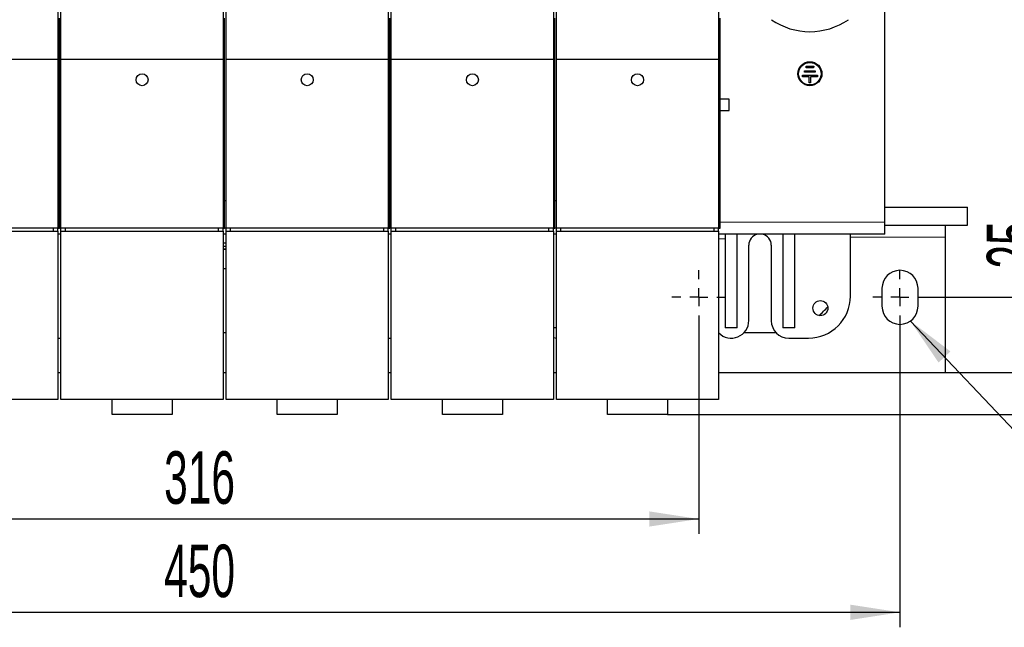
# Model space of a CAD drawing. Header units: millimetres. Extents: x 5 to 418, y 2 to 292.
# Tile 4 of 36: x 90 to 156, y 63 to 103. Entities that reach past the tile are written whole.
import ezdxf

# ---------------------------------------------------------------- set-up
doc = ezdxf.new("R2010")
doc.units = ezdxf.units.MM
doc.layers.add('SLD-0', color=7, linetype='Continuous')
doc.styles.add('SLDTEXTSTYLE0', font='TXT', dxfattribs={"width": 0.605})
doc.dimstyles.new('SLDDIMSTYLE0', dxfattribs={"dimtxt": 3.5, "dimasz": 3.302, "dimexe": 0, "dimexo": 0.0625, "dimgap": 0.875, "dimtad": 1, "dimlfac": 5, "dimrnd": 1e-09, "dimzin": 12, "dimdsep": 46, "dimtxsty": 'SLDTEXTSTYLE0', "dimsah": 1, "dimcen": 0.09, "dimadec": 0, "dimazin": 3, "dimtfac": 1, "dimtofl": 0, "dimtmove": 0, "dimatfit": 3, "dimfxl": 1, "dimfrac": 2, "dimtolj": 1, "dimtzin": 12, "dimarcsym": 0})
doc.dimstyles.new('SLDDIMSTYLE2', dxfattribs={"dimtxt": 3.5, "dimasz": 3.302, "dimexe": 0, "dimexo": 0.0625, "dimgap": 0.875, "dimtad": 1, "dimlfac": 5, "dimrnd": 1e-09, "dimzin": 12, "dimdsep": 46, "dimtxsty": 'SLDTEXTSTYLE0', "dimsah": 1, "dimcen": 0.09, "dimadec": 0, "dimazin": 3, "dimtfac": 1, "dimtmove": 0, "dimatfit": 0, "dimfxl": 1, "dimfrac": 2, "dimtolj": 1, "dimtzin": 12, "dimarcsym": 0})
doc.dimstyles.new('SLDDIMSTYLE3', dxfattribs={"dimtxt": 0.18, "dimasz": 3.302, "dimexe": 0, "dimexo": 0.0625, "dimgap": 0, "dimtad": 0, "dimtih": 1, "dimtoh": 1, "dimdec": 0, "dimrnd": 1e-09, "dimzin": 0, "dimdsep": 46, "dimtxsty": 'Standard', "dimsah": 1, "dimcen": 0.09, "dimadec": 0, "dimazin": 0, "dimtfac": 3.302, "dimtdec": 0, "dimtofl": 0, "dimtmove": 0, "dimatfit": 3, "dimfxl": 1, "dimfrac": 2, "dimtolj": 1, "dimtzin": 0, "dimarcsym": 0})

# ---------------------------------------------------------------- blocks, each defined once
blk = doc.blocks.new('_D_6')
at = {"layer": 'SLD-0', "color": 7}
for p, q in [((72.121, 82.816), (72.121, 68.847)), ((135.321, 82.816), (135.321, 68.847)), ((72.121, 69.847), (135.321, 69.847))]:
    blk.add_line(p, q, dxfattribs=at)
for points in [[(72.121, 69.847), (75.423, 69.339), (75.423, 70.355)], [(135.321, 69.847), (132.019, 70.355), (132.019, 69.339)]]:
    blk.add_solid(points, dxfattribs=at)
at = {"layer": 'SLD-0', "color": 7, "insert": (99.711, 74.359), "char_height": 3.5, "attachment_point": 1, "style": 'SLDTEXTSTYLE0'}
blk.add_mtext('316', dxfattribs=at)
blk = doc.blocks.new('_D_7')
at = {"layer": 'SLD-0', "color": 7}
for p, q in [((58.721, 82.816), (58.721, 62.629)), ((148.721, 82.816), (148.721, 62.629)), ((58.721, 63.629), (148.721, 63.629))]:
    blk.add_line(p, q, dxfattribs=at)
for points in [[(58.721, 63.629), (62.023, 63.121), (62.023, 64.137)], [(148.721, 63.629), (145.419, 64.137), (145.419, 63.121)]]:
    blk.add_solid(points, dxfattribs=at)
at = {"layer": 'SLD-0', "color": 7, "insert": (99.711, 68.141), "char_height": 3.5, "attachment_point": 1, "style": 'SLDTEXTSTYLE0'}
blk.add_mtext('450', dxfattribs=at)
blk = doc.blocks.new('_D_8')
at = {"layer": 'SLD-0', "color": 7}
for p, q in [((166.195, 84.616), (166.195, 91.485)), ((150.521, 84.616), (167.195, 84.616)), ((166.195, 76.816), (166.195, 84.616)), ((133.241, 76.816), (167.195, 76.816)), ((166.195, 76.816), (166.195, 70.466))]:
    blk.add_line(p, q, dxfattribs=at)
for points in [[(166.195, 84.616), (166.703, 87.918), (165.687, 87.918)], [(166.195, 76.816), (165.687, 73.514), (166.703, 73.514)]]:
    blk.add_solid(points, dxfattribs=at)
at = {"layer": 'SLD-0', "color": 7, "insert": (161.683, 86.138), "char_height": 3.5, "attachment_point": 1, "rotation": 90, "style": 'SLDTEXTSTYLE0'}
blk.add_mtext('39', dxfattribs=at)
blk = doc.blocks.new('_D_9')
at = {"layer": 'SLD-0', "color": 7}
for p, q in [((150.521, 115.276), (172.925, 115.276)), ((171.925, 84.616), (171.925, 115.276)), ((150.521, 84.616), (172.925, 84.616))]:
    blk.add_line(p, q, dxfattribs=at)
for points in [[(171.925, 115.276), (171.417, 111.974), (172.433, 111.974)], [(171.925, 84.616), (172.433, 87.918), (171.417, 87.918)]]:
    blk.add_solid(points, dxfattribs=at)
at = {"layer": 'SLD-0', "color": 7, "insert": (167.413, 93.931), "char_height": 3.5, "attachment_point": 1, "rotation": 90, "style": 'SLDTEXTSTYLE0'}
blk.add_mtext('153,3', dxfattribs=at)
blk = doc.blocks.new('_D_10')
at = {"layer": 'SLD-0', "color": 7}
for p, q in [((159.016, 84.616), (159.016, 91.88)), ((150.521, 84.616), (160.016, 84.616)), ((159.016, 79.616), (159.016, 84.616)), ((151.721, 79.616), (160.016, 79.616)), ((159.016, 79.616), (159.016, 73.266))]:
    blk.add_line(p, q, dxfattribs=at)
for points in [[(159.016, 84.616), (159.524, 87.918), (158.508, 87.918)], [(159.016, 79.616), (158.508, 76.314), (159.524, 76.314)]]:
    blk.add_solid(points, dxfattribs=at)
at = {"layer": 'SLD-0', "color": 7, "insert": (154.504, 86.533), "char_height": 3.5, "attachment_point": 1, "rotation": 90, "style": 'SLDTEXTSTYLE0'}
blk.add_mtext('25', dxfattribs=at)
blk = doc.blocks.new('SW_CENTERMARKSYMBOL_2')
at = {"layer": 'SLD-0', "color": 0}
for p, q in [((0, 1.2), (0, 1.8)), ((-1.2, 0), (-1.8, 0)), ((0, 0), (-0.6, 0)), ((0, 0), (0, 0.6)), ((0, 0), (0, -0.6)), ((0, 0), (0.6, 0)), ((1.2, 0), (1.8, 0)), ((0, -1.2), (0, -1.8))]:
    blk.add_line(p, q, dxfattribs=at)
blk = doc.blocks.new('SW_CENTERMARKSYMBOL_3')
at = {"layer": 'SLD-0', "color": 0}
for p, q in [((0, 1.2), (0, 1.8)), ((-1.2, 0), (-1.8, 0)), ((0, 0), (-0.6, 0)), ((0, 0), (0, 0.6)), ((0, 0), (0, -0.6)), ((0, 0), (0.6, 0)), ((1.2, 0), (1.8, 0)), ((0, -1.2), (0, -1.8))]:
    blk.add_line(p, q, dxfattribs=at)

msp = doc.modelspace()

# ---------------------------------------------------------------- linework, layer by layer
at = {"color": 7, "linetype": 'Continuous', "lineweight": 25}
for p, q in [((147.7213, 89.6161), (147.7213, 119.8161)), ((92.6413, 104.303), (92.6413, 100.4565)), ((92.8413, 100.4565), (92.8413, 104.303)), ((103.6413, 104.303), (103.6413, 100.4565)), ((103.8413, 100.4565), (103.8413, 104.303)), ((114.6413, 104.303), (114.6413, 100.4565)), ((114.8413, 100.4565), (114.8413, 104.303)), ((125.6413, 104.303), (125.6413, 100.4565)), ((125.8413, 100.4565), (125.8413, 104.303)), ((136.6413, 104.303), (136.6413, 100.4565)), ((92.7413, 91.0461), (92.7413, 103.214)), ((103.7413, 91.0461), (103.7413, 103.214)), ((114.7413, 91.0461), (114.7413, 103.214)), ((125.7413, 91.0461), (125.7413, 103.214)), ((136.7413, 91.0461), (136.7413, 103.214)), ((92.6413, 100.4565), (81.8413, 100.4565)), ((92.6413, 100.4565), (92.6413, 89.2161)), ((103.6413, 100.4565), (92.8413, 100.4565)), ((92.8413, 89.2161), (92.8413, 100.4565)), ((103.6413, 100.4565), (103.6413, 89.2161)), ((114.6413, 100.4565), (103.8413, 100.4565)), ((103.8413, 89.2161), (103.8413, 100.4565)), ((114.6413, 100.4565), (114.6413, 89.2161)), ((125.6413, 100.4565), (114.8413, 100.4565)), ((114.8413, 89.2161), (114.8413, 100.4565)), ((125.6413, 100.4565), (125.6413, 89.2161)), ((136.6413, 100.4565), (125.8413, 100.4565)), ((125.8413, 89.2161), (125.8413, 100.4565)), ((136.6413, 100.4565), (136.6413, 89.2161)), ((142.3715, 99.6167), (142.3717, 99.7167)), ((142.3717, 99.7167), (143.0717, 99.7155)), ((142.472, 99.9166), (142.4722, 100.0166)), ((142.972, 99.9157), (142.472, 99.9166)), ((142.4722, 100.0166), (142.9722, 100.0157)), ((142.9722, 100.0157), (142.972, 99.9157)), ((143.0717, 99.7155), (143.0715, 99.6155)), ((142.221, 99.317), (142.2212, 99.417)), ((142.671, 99.3162), (142.221, 99.317)), ((142.2212, 99.417), (143.2212, 99.4153)), ((143.0715, 99.6155), (142.3715, 99.6167)), ((142.6703, 98.9162), (142.671, 99.3162)), ((142.771, 99.316), (142.7703, 98.916)), ((143.221, 99.3153), (142.771, 99.316)), ((143.2212, 99.4153), (143.221, 99.3153)), ((142.7703, 98.916), (142.6703, 98.9162)), ((137.3513, 97.8141), (136.7413, 97.8141)), ((137.3513, 97.0581), (137.3513, 97.8141)), ((136.7413, 97.0581), (137.3513, 97.0581)), ((92.7413, 91.0461), (92.6413, 91.0461)), ((92.8413, 91.0461), (92.7413, 91.0461)), ((92.7413, 89.2161), (92.7413, 91.0461)), ((103.7413, 91.0461), (103.6413, 91.0461)), ((103.7413, 89.2161), (103.7413, 91.0461)), ((103.8413, 91.0461), (103.7413, 91.0461)), ((114.7413, 91.0461), (114.6413, 91.0461)), ((114.7413, 89.2161), (114.7413, 91.0461)), ((114.8413, 91.0461), (114.7413, 91.0461)), ((125.7413, 91.0461), (125.6413, 91.0461)), ((125.8413, 91.0461), (125.7413, 91.0461)), ((125.7413, 89.2161), (125.7413, 91.0461)), ((136.7413, 91.0461), (136.6413, 91.0461)), ((136.7413, 89.2161), (136.7413, 91.0461)), ((147.7213, 90.6161), (153.2213, 90.6161)), ((153.2213, 89.4161), (153.2213, 90.6161)), ((92.6413, 89.2161), (81.8413, 89.2161)), ((92.3413, 89.0161), (92.3413, 89.2161)), ((92.6413, 89.0161), (92.6413, 89.2161)), ((92.6413, 89.2161), (92.7413, 89.2161)), ((92.8413, 89.2161), (92.7413, 89.2161)), ((103.6413, 89.2161), (92.8413, 89.2161)), ((92.8413, 89.0161), (92.8413, 89.2161)), ((93.1413, 89.0161), (93.1413, 89.2161)), ((103.3413, 89.0161), (103.3413, 89.2161)), ((103.6413, 89.0161), (103.6413, 89.2161)), ((103.6413, 89.2161), (103.7413, 89.2161)), ((103.8413, 89.2161), (103.7413, 89.2161)), ((114.6413, 89.2161), (103.8413, 89.2161)), ((103.8413, 89.0161), (103.8413, 89.2161)), ((104.1413, 89.0161), (104.1413, 89.2161)), ((114.3413, 89.0161), (114.3413, 89.2161)), ((114.6413, 89.0161), (114.6413, 89.2161)), ((114.6413, 89.2161), (114.7413, 89.2161)), ((114.8413, 89.2161), (114.7413, 89.2161)), ((125.6413, 89.2161), (114.8413, 89.2161)), ((114.8413, 89.0161), (114.8413, 89.2161)), ((115.1413, 89.0161), (115.1413, 89.2161)), ((125.3413, 89.0161), (125.3413, 89.2161)), ((125.6413, 89.0161), (125.6413, 89.2161)), ((125.6413, 89.2161), (125.7413, 89.2161)), ((125.8413, 89.2161), (125.7413, 89.2161)), ((136.6413, 89.2161), (125.8413, 89.2161)), ((125.8413, 89.0161), (125.8413, 89.2161)), ((126.1413, 89.0161), (126.1413, 89.2161)), ((136.3413, 89.0161), (136.3413, 89.2161)), ((136.6413, 89.0161), (136.6413, 89.2161)), ((136.6413, 89.2161), (136.7413, 89.2161)), ((147.7213, 88.8161), (147.7213, 89.6161)), ((147.7213, 89.4161), (153.2213, 89.4161)), ((151.7213, 89.4161), (151.7213, 88.6161)), ((81.8413, 89.0161), (92.6413, 89.0161)), ((92.6413, 89.0161), (92.6413, 77.8161)), ((92.8413, 88.8161), (92.6413, 88.8161)), ((92.8413, 89.0161), (103.6413, 89.0161)), ((92.8413, 77.8161), (92.8413, 89.0161)), ((103.6413, 89.0161), (103.6413, 77.8161)), ((103.8413, 88.8161), (103.6413, 88.8161)), ((103.8413, 89.0161), (114.6413, 89.0161)), ((103.8413, 77.8161), (103.8413, 89.0161)), ((114.6413, 89.0161), (114.6413, 77.8161)), ((114.8413, 88.8161), (114.6413, 88.8161)), ((114.8413, 89.0161), (125.6413, 89.0161)), ((114.8413, 77.8161), (114.8413, 89.0161)), ((125.6413, 89.0161), (125.6413, 77.8161)), ((125.8413, 88.8161), (125.6413, 88.8161)), ((125.8413, 89.0161), (136.6413, 89.0161)), ((125.8413, 77.8161), (125.8413, 89.0161)), ((136.6413, 89.0161), (136.6413, 77.8161)), ((147.7213, 88.8161), (136.6413, 88.8161)), ((137.0813, 88.8161), (137.0813, 82.5861)), ((137.8813, 82.5861), (137.8813, 88.8161)), ((140.9213, 88.8161), (140.9213, 82.5861)), ((141.7213, 82.5861), (141.7213, 88.8161)), ((145.4213, 84.6961), (145.4213, 88.8161)), ((151.7213, 88.6161), (151.7213, 79.6161)), ((103.8413, 88.2161), (103.6413, 88.2161)), ((103.6413, 88.0161), (103.8413, 88.0161)), ((138.6513, 83.0661), (138.6513, 88.0861)), ((140.1513, 88.0861), (140.1513, 83.0561)), ((103.6413, 87.8108), (103.7213, 87.8161)), ((103.8413, 87.8161), (103.6413, 87.8161)), ((103.7213, 87.8161), (103.8413, 87.8081)), ((103.6413, 86.5415), (103.7213, 86.5361)), ((103.6413, 86.5361), (103.7213, 86.5361)), ((103.7213, 86.5361), (103.8413, 86.5441)), ((103.7213, 86.5361), (103.8413, 86.5361)), ((147.5213, 85.2161), (147.5213, 84.0161)), ((149.9213, 84.0161), (149.9213, 85.2161)), ((103.8413, 82.2461), (103.6413, 82.2461)), ((125.8413, 82.5861), (125.6413, 82.5861)), ((137.8813, 82.5861), (137.0813, 82.5861)), ((140.1213, 82.2461), (138.3159, 82.2461)), ((140.4693, 82.2583), (140.1213, 82.2461)), ((141.7213, 82.5861), (140.9213, 82.5861)), ((92.6413, 81.9019), (92.8213, 81.8961)), ((92.8213, 81.8961), (92.8413, 81.8961)), ((114.6213, 81.8961), (114.8413, 81.9048)), ((141.3113, 81.8961), (142.6213, 81.8961)), ((92.6413, 79.6161), (92.8413, 79.6161)), ((103.6413, 79.6161), (103.8413, 79.6161)), ((114.6413, 79.6161), (114.8413, 79.6161)), ((125.6413, 79.6161), (125.8413, 79.6161)), ((136.6413, 79.6161), (151.7213, 79.6161)), ((92.6413, 77.8161), (81.8413, 77.8161)), ((103.6413, 77.8161), (92.8413, 77.8161)), ((96.2413, 76.8161), (96.2413, 77.8161)), ((100.2413, 77.8161), (100.2413, 76.8161)), ((114.6413, 77.8161), (103.8413, 77.8161)), ((107.2413, 76.8161), (107.2413, 77.8161)), ((111.2413, 77.8161), (111.2413, 76.8161)), ((125.6413, 77.8161), (114.8413, 77.8161)), ((118.2413, 76.8161), (118.2413, 77.8161)), ((122.2413, 77.8161), (122.2413, 76.8161)), ((136.6413, 77.8161), (125.8413, 77.8161)), ((129.2413, 76.8161), (129.2413, 77.8161)), ((133.2413, 77.8161), (133.2413, 76.8161)), ((100.2413, 76.8161), (96.2413, 76.8161)), ((111.2413, 76.8161), (107.2413, 76.8161)), ((122.2413, 76.8161), (118.2413, 76.8161)), ((133.2413, 76.8161), (129.2413, 76.8161))]:
    msp.add_line(p, q, dxfattribs=at)
at = {"color": 7, "linetype": 'Continuous', "lineweight": 18}
for p, q in [((147.7213, 89.6161), (136.7413, 89.6161)), ((145.4213, 88.6161), (151.7213, 88.6161)), ((137.0813, 88.5061), (136.6413, 88.5061))]:
    msp.add_line(p, q, dxfattribs=at)
at = {"color": 7, "linetype": 'Continuous', "lineweight": 25, "flags": 128}
msp.add_lwpolyline([(125.6413, 81.9407), (125.6585, 81.936), (125.8413, 81.9023)], dxfattribs=at)
at = {"color": 7, "linetype": 'Continuous', "lineweight": 25}
for centre, radius in [((142.7213, 99.5161), 0.8), ((142.7213, 99.5161), 0.75), ((98.2413, 99.1151), 0.4), ((109.2413, 99.1151), 0.4), ((120.2413, 99.1151), 0.4), ((131.2413, 99.1151), 0.4), ((143.4213, 83.8961), 0.5)]:
    msp.add_circle(centre, radius, dxfattribs=at)
for centre, radius, start, end in [((142.7213, 106.8161), 4.5, 235.327219, 304.672781), ((139.4013, 88.0861), 0.75, 103.261476, 180), ((139.4013, 88.0861), 0.75, 0, 76.738524), ((148.7213, 85.2161), 1.2, 0, 180), ((142.6213, 84.6961), 2.8, 270, 0), ((140.1213, 87.2461), 5, 309.820294, 319.318131), ((148.7213, 84.0161), 1.2, 180, 0), ((137.4813, 83.0661), 1.17, 224.495617, 0), ((141.3113, 83.0561), 1.16, 180, 270)]:
    msp.add_arc(centre, radius, start, end, dxfattribs=at)

# ---------------------------------------------------------------- block references
at = {"layer": 'SLD-0', "color": 7}
for name, p in [('SW_CENTERMARKSYMBOL_3', (135.3213, 84.6161)), ('SW_CENTERMARKSYMBOL_2', (148.7213, 84.6161))]:
    msp.add_blockref(name, p, dxfattribs=at)

# ---------------------------------------------------------------- dimensions: what is measured, and where the dimension line sits
for base, p1, p2, dimstyle, picture, middle in [((171.9246, 115.2761), (150.5213, 84.6161), (150.5213, 115.2761), 'SLDDIMSTYLE0', '_D_9', (171.9246, 99.9461)), ((159.016, 84.6161), (151.7213, 79.6161), (150.5213, 84.6161), 'SLDDIMSTYLE2', '_D_10', (159.016, 89.2068)), ((166.1948, 84.6161), (133.2413, 76.8161), (150.5213, 84.6161), 'SLDDIMSTYLE2', '_D_8', (166.1948, 88.8117))]:
    dim = msp.add_linear_dim(base=base, p1=p1, p2=p2, angle=90, dimstyle=dimstyle, dxfattribs=at)
    dim.commit()
    dim.dimension.update_dxf_attribs({"geometry": picture, "text_midpoint": middle, "dimtype": 160})
for base, p1, p2, picture, middle in [((148.7213, 63.6293), (58.7213, 82.8161), (148.7213, 82.8161), '_D_7', (103.7213, 63.6293)), ((135.3213, 69.8473), (72.1213, 82.8161), (135.3213, 82.8161), '_D_6', (103.7213, 69.8473))]:
    dim = msp.add_linear_dim(base=base, p1=p1, p2=p2, dimstyle='SLDDIMSTYLE0', dxfattribs=at)
    dim.commit()
    dim.dimension.update_dxf_attribs({"geometry": picture, "text_midpoint": middle, "dimtype": 160})

# ---------------------------------------------------------------- leaders
at = {"layer": 'SLD-0'}
msp.add_leader([(149.4157, 83.0374), (168.6176, 62.761)], dimstyle='SLDDIMSTYLE3', dxfattribs=at)

doc.saveas('drawing.dxf')
